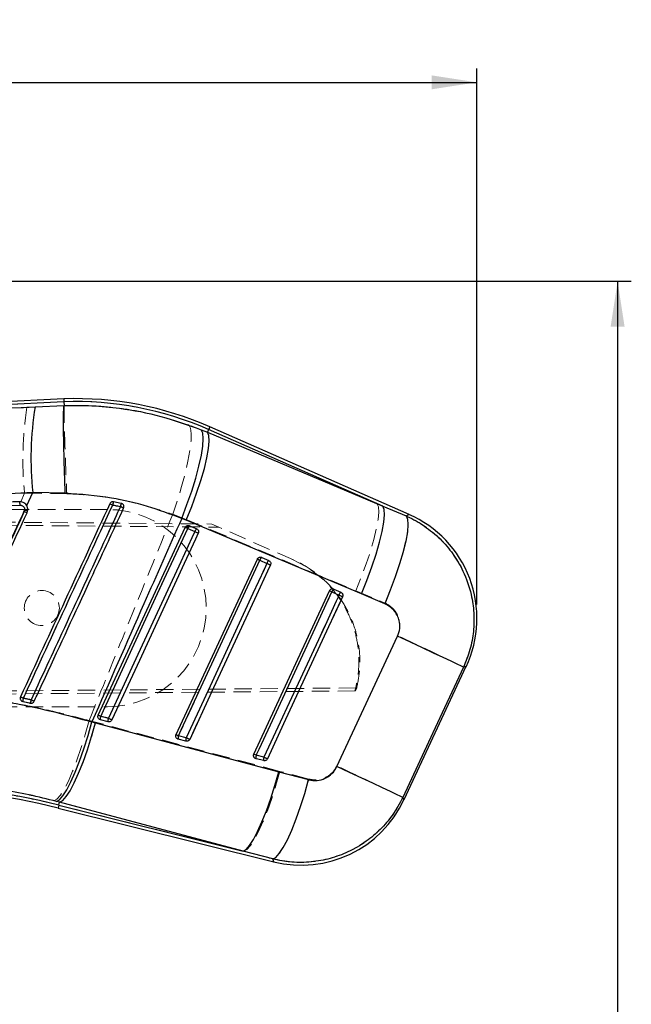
# Model space of a CAD drawing. Header units: millimetres. Extents: x 29 to 408, y 23 to 284.
# Tile 7 of 20: x 209 to 254, y 202 to 274. Entities that reach past the tile are written whole.
import ezdxf

# ---------------------------------------------------------------- set-up
doc = ezdxf.new("R2010")
doc.units = ezdxf.units.MM
doc.linetypes.add('HIDDEN', pattern=[1.905, 1.27, -0.635])
doc.layers.add('FORMATO', color=179, linetype='Continuous')
doc.styles.add('SLDTEXTSTYLE0', font='TXT', dxfattribs={"width": 0.75})
doc.dimstyles.new('SLDDIMSTYLE0', dxfattribs={"dimtxt": 3.5, "dimasz": 3.302, "dimexe": 0, "dimexo": 0.0625, "dimgap": 0.875, "dimtad": 1, "dimdec": 0, "dimlfac": 1.25, "dimrnd": 1e-09, "dimzin": 12, "dimdsep": 46, "dimtxsty": 'SLDTEXTSTYLE0', "dimsah": 1, "dimcen": 0.09, "dimadec": 0, "dimazin": 3, "dimtfac": 1, "dimtdec": 0, "dimtofl": 0, "dimtmove": 0, "dimatfit": 3, "dimfxl": 0, "dimfrac": 2, "dimtolj": 1, "dimtzin": 12, "dimarcsym": 0})
doc.dimstyles.new('SLDDIMSTYLE1', dxfattribs={"dimtxt": 3.5, "dimasz": 3.302, "dimexe": 0, "dimexo": 0.0625, "dimgap": 0.875, "dimtad": 1, "dimdec": 1, "dimlfac": 1.25, "dimrnd": 1e-09, "dimzin": 12, "dimdsep": 46, "dimtxsty": 'SLDTEXTSTYLE0', "dimsah": 1, "dimcen": 0.09, "dimadec": 0, "dimazin": 3, "dimtfac": 1, "dimtdec": 1, "dimtofl": 0, "dimtmove": 0, "dimatfit": 3, "dimfxl": 0, "dimfrac": 2, "dimtolj": 1, "dimtzin": 12, "dimarcsym": 0})

# ---------------------------------------------------------------- blocks, each defined once
blk = doc.blocks.new('_D')
at = {"layer": 'FORMATO'}
for p, q in [((47.044, 233.359), (47.044, 270.038)), ((242.805, 230.924), (242.804, 270.041)), ((47.044, 269.038), (242.804, 269.041))]:
    blk.add_line(p, q, dxfattribs=at)
for points in [[(47.044, 269.038), (50.346, 268.53), (50.346, 269.546)], [(242.804, 269.041), (239.502, 269.549), (239.502, 268.533)]]:
    blk.add_solid(points, dxfattribs=at)
at = {"layer": 'FORMATO', "insert": (127.23, 273.551), "char_height": 3.5, "attachment_point": 1, "rotation": 0.0009, "style": 'SLDTEXTSTYLE0'}
blk.add_mtext('245', dxfattribs=at)
blk = doc.blocks.new('_D_4')
at = {"layer": 'FORMATO'}
for p, q in [((104.044, 254.52), (254.074, 254.52)), ((253.074, 254.52), (253.074, 159.567)), ((95.244, 159.567), (254.074, 159.567))]:
    blk.add_line(p, q, dxfattribs=at)
for points in [[(253.074, 254.52), (252.566, 251.218), (253.582, 251.218)], [(253.074, 159.567), (253.582, 162.869), (252.566, 162.869)]]:
    blk.add_solid(points, dxfattribs=at)
at = {"layer": 'FORMATO', "insert": (248.562, 188.995), "char_height": 3.5, "attachment_point": 1, "rotation": 90, "style": 'SLDTEXTSTYLE0'}
blk.add_mtext('118,7', dxfattribs=at)

msp = doc.modelspace()

# ---------------------------------------------------------------- linework, layer by layer
at = {"color": 7, "linetype": 'Continuous', "lineweight": 25}
for p, q in [((212.6532, 245.945188), (166.529779, 243.531134)), ((212.6532, 245.945188), (212.662641, 245.728471)), ((212.662641, 245.728471), (171.617017, 243.580188)), ((210.554282, 245.355268), (212.674425, 245.456468)), ((212.662641, 245.728471), (212.674461, 245.45676)), ((212.674425, 245.456468), (212.674461, 245.45676)), ((222.687278, 243.683635), (223.131738, 243.499645)), ((223.220418, 243.701403), (223.131738, 243.499645)), ((235.925756, 238.116946), (223.220418, 243.701403)), ((237.854872, 237.505973), (223.307703, 243.899979)), ((223.131738, 243.499645), (235.925756, 238.116946)), ((209.941946, 238.149968), (210.380028, 239.098617)), ((212.759588, 239.054743), (210.380028, 239.098617)), ((216.847001, 238.309688), (216.275356, 238.426249)), ((216.895602, 238.293605), (216.847001, 238.309688)), ((235.925756, 238.116946), (237.632368, 237.401648)), ((209.791879, 237.825001), (209.76346, 237.72201)), ((221.581243, 237.08756), (221.256397, 237.220425)), ((215.160988, 222.851562), (221.511577, 236.563519)), ((234.374283, 231.703964), (221.581243, 237.08756)), ((221.693121, 236.479438), (222.211228, 236.251712)), ((221.814666, 236.690516), (221.83014, 236.684356)), ((221.83014, 236.684356), (222.348247, 236.456629)), ((227.078758, 234.376759), (227.09416, 234.370627)), ((227.09416, 234.370627), (227.612267, 234.1429)), ((220.84056, 221.435072), (226.775609, 234.249791)), ((226.957152, 234.165721), (227.47526, 233.937996)), ((226.520131, 220.018582), (232.039629, 231.936062)), ((232.221184, 231.852008), (232.039629, 231.936062)), ((232.221184, 231.852008), (232.739304, 231.624284)), ((232.342897, 232.062989), (232.35818, 232.056897)), ((232.35818, 232.056897), (232.876287, 231.82917)), ((236.079167, 230.985147), (234.374283, 231.703964)), ((232.578157, 219.105877), (237.010704, 228.614276)), ((237.490068, 216.692267), (242.02833, 226.422864)), ((209.585903, 223.874209), (209.65551, 223.848248)), ((215.901516, 222.628078), (215.342508, 222.767494)), ((214.697836, 222.364572), (214.965425, 222.294079)), ((214.965425, 222.294079), (228.352318, 218.730367)), ((215.321098, 222.513635), (215.26017, 222.538265)), ((215.880106, 222.374219), (215.321098, 222.513635)), ((221.581088, 221.211604), (221.02208, 221.351019)), ((221.000658, 221.097147), (220.939658, 221.121816)), ((221.559666, 220.957731), (221.000658, 221.097147)), ((226.701651, 219.934552), (226.520131, 220.018582)), ((227.260659, 219.795138), (226.701651, 219.934552)), ((226.680229, 219.680659), (226.619123, 219.705388)), ((227.239237, 219.541243), (226.680229, 219.680659)), ((228.352318, 218.730367), (230.521904, 218.154297)), ((212.345223, 216.503302), (212.109594, 216.565895)), ((212.292711, 216.292731), (212.345223, 216.503302)), ((212.292711, 216.292731), (225.732086, 212.940938)), ((225.732086, 212.940938), (212.345223, 216.503302)), ((212.240217, 216.082267), (227.979658, 212.156836)), ((227.900587, 212.361083), (225.732086, 212.940938))]:
    msp.add_line(p, q, dxfattribs=at)
at = {"color": 7, "linetype": 'HIDDEN', "lineweight": 18}
for p, q in [((171.233527, 243.560117), (212.662641, 245.728471)), ((209.95705, 245.324328), (171.233527, 243.560117)), ((212.674491, 245.455848), (209.95705, 245.324328)), ((212.674497, 245.455982), (212.674491, 245.455848)), ((223.135887, 243.50908), (221.786509, 244.036241)), ((223.220418, 243.701403), (223.135887, 243.50908)), ((223.220418, 243.701403), (235.509811, 238.299773)), ((235.509811, 238.299773), (223.135887, 243.50908)), ((209.780679, 239.061428), (209.512351, 238.431013)), ((209.780679, 239.061428), (212.862031, 239.016669)), ((215.84327, 237.872291), (162.243767, 237.87597)), ((209.456299, 238.183341), (209.406064, 238.181326)), ((209.675716, 238.387608), (209.724758, 238.359251)), ((209.922914, 238.179155), (209.988109, 238.034692)), ((237.640737, 237.405573), (235.509811, 238.299773)), ((162.143187, 237.346817), (223.458276, 236.80752)), ((220.602224, 237.525319), (221.5883, 237.144679)), ((221.5883, 237.144679), (233.959101, 231.932414)), ((162.244267, 237.10752), (223.968039, 236.583463)), ((222.211121, 236.249929), (221.693013, 236.477653)), ((221.829878, 236.684442), (221.806, 236.693432)), ((222.347985, 236.456715), (221.829878, 236.684442)), ((223.968039, 236.583463), (223.458276, 236.80752)), ((229.409371, 234.191797), (223.968039, 236.583463)), ((227.093909, 234.370711), (227.070294, 234.379617)), ((227.612017, 234.142984), (227.093909, 234.370711)), ((227.475176, 233.93624), (226.957069, 234.163963)), ((229.334794, 234.224575), (230.262337, 233.721164)), ((232.739256, 231.622568), (232.221137, 231.850289)), ((232.357941, 232.056977), (232.334707, 232.065762)), ((232.876049, 231.829249), (232.357941, 232.056977)), ((233.959101, 231.932414), (236.087189, 231.033348)), ((233.932434, 224.626642), (162.142272, 224.005066)), ((162.243382, 224.244349), (234.033833, 224.844022)), ((233.932434, 224.626642), (234.033833, 224.844022)), ((162.24278, 223.475971), (215.842281, 223.472292)), ((209.655522, 223.848236), (209.600483, 223.866679)), ((215.342329, 222.765732), (215.901337, 222.62632)), ((214.970217, 222.340679), (214.497219, 222.464312)), ((228.422437, 218.757819), (214.970217, 222.340679)), ((215.268705, 222.533553), (215.321396, 222.513471)), ((215.321396, 222.513471), (215.880404, 222.374055)), ((221.021901, 221.349294), (221.580909, 221.209884)), ((220.948027, 221.117198), (221.000956, 221.096986)), ((221.000956, 221.096986), (221.559964, 220.95757)), ((226.701472, 219.932882), (227.260481, 219.793475)), ((226.627217, 219.700906), (226.680515, 219.680503)), ((226.680515, 219.680503), (227.239524, 219.541087)), ((230.526326, 218.198412), (228.422437, 218.757819)), ((211.92861, 216.61266), (212.345133, 216.50294)), ((212.292711, 216.292731), (212.345133, 216.50294)), ((225.797258, 212.924686), (212.292711, 216.292731)), ((212.345133, 216.50294), (225.797258, 212.924686)), ((225.797258, 212.924686), (227.900015, 212.362567))]:
    msp.add_line(p, q, dxfattribs=at)
at = {"color": 8, "linetype": 'Continuous', "lineweight": 25}
msp.add_line((227.979658, 212.156836), (227.900587, 212.361083), dxfattribs=at)
at = {"color": 7, "linetype": 'HIDDEN', "lineweight": 18, "flags": 128}
for points in [[(221.786509, 244.036241), (221.901522, 243.801173), (221.951936, 243.406062), (221.936355, 242.861744), (221.855221, 242.183148), (221.710752, 241.388883), (221.506904, 240.500726), (221.249281, 239.543044), (220.944939, 238.542089), (220.602224, 237.525319)], [(223.220418, 243.701403), (223.258601, 243.78825), (223.285876, 243.850314), (223.302243, 243.887561), (223.307703, 243.899979)], [(223.135887, 243.50908), (223.236273, 243.269657), (223.263548, 242.876544), (223.216973, 242.340364), (223.097811, 241.67562), (222.90927, 240.900277), (222.656475, 240.035298), (222.346221, 239.10407), (221.986936, 238.13177), (221.5883, 237.144679)], [(235.509811, 238.299773), (235.609959, 238.06033), (235.636936, 237.667072), (235.590027, 237.130637), (235.470496, 236.46554), (235.281561, 235.689778), (235.028349, 234.824338), (234.717713, 233.89264), (234.358047, 232.919892), (233.959101, 231.932414)], [(237.640737, 237.405573), (237.744461, 237.172284), (237.77406, 236.783183), (237.728725, 236.24892), (237.609695, 235.584108), (237.420223, 234.806938), (237.165485, 233.938669), (236.852465, 233.003061), (236.489723, 232.025707), (236.087189, 231.033348)], [(237.854872, 237.505973), (237.831972, 237.495241), (237.640737, 237.405573)], [(221.693013, 236.477653), (221.488259, 236.035577), (220.669268, 234.267276), (217.393313, 227.194068), (215.342329, 222.765732)], [(215.901337, 222.62632), (216.106079, 223.068395), (216.925071, 224.836697), (220.201038, 231.909904), (222.211121, 236.249929)], [(216.15784, 222.509003), (216.362582, 222.95108), (217.181574, 224.719386), (220.457492, 231.792611), (222.467552, 236.132642)], [(226.957069, 234.163963), (226.752315, 233.721887), (225.933324, 231.953586), (222.657333, 224.880378), (221.021901, 221.349294)], [(221.580909, 221.209884), (221.785651, 221.651959), (222.604654, 223.420261), (225.880645, 230.493469), (227.475176, 233.93624)], [(221.837412, 221.092523), (222.042153, 221.534601), (222.861145, 223.302909), (226.137076, 230.376143), (227.731584, 233.818921)], [(232.221137, 231.850289), (232.016383, 231.408214), (231.197379, 229.639912), (227.921353, 222.566707), (226.701472, 219.932882)], [(227.260481, 219.793475), (227.465234, 220.235551), (228.284238, 222.003852), (231.560276, 229.077057), (232.739256, 231.622568)], [(227.516983, 219.67605), (227.721725, 220.118128), (228.540717, 221.886439), (231.81666, 228.959683), (232.995616, 231.505204)], [(237.016533, 228.660502), (234.78062, 223.864197), (232.582377, 219.148702)], [(237.394832, 216.85837), (239.596544, 221.572368), (241.835962, 226.367163)], [(241.835962, 226.367163), (242.007647, 226.416874), (242.02833, 226.422864)], [(214.497219, 222.464312), (214.218972, 221.457402), (213.920305, 220.488351), (213.609038, 219.582497), (213.293288, 218.763525), (212.981336, 218.052848), (212.681327, 217.469047), (212.401102, 217.027387), (212.147991, 216.739415), (211.92861, 216.61266)], [(214.970217, 222.340679), (214.682804, 221.335022), (214.375172, 220.367275), (214.05537, 219.462797), (213.7318, 218.645285), (213.412927, 217.93616), (213.107107, 217.354003), (212.822346, 216.914067), (212.566124, 216.62788), (212.345133, 216.50294)], [(228.422437, 218.757819), (228.135024, 217.75274), (227.827404, 216.785642), (227.507625, 215.881841), (227.184079, 215.064997), (226.865218, 214.356492), (226.559399, 213.774873), (226.27462, 213.335366), (226.018332, 213.049475), (225.797258, 212.924686)], [(230.526326, 218.198412), (230.238722, 217.187987), (229.930709, 216.216104), (229.610429, 215.308463), (229.286359, 214.489065), (228.967069, 213.779577), (228.660999, 213.198759), (228.376244, 212.76197), (228.120325, 212.480761), (227.900015, 212.362567)], [(212.240217, 216.082267), (212.243502, 216.095428), (212.253348, 216.134908), (212.269751, 216.200686), (212.292711, 216.292731)], [(237.490068, 216.692267), (237.479447, 216.710796), (237.394832, 216.85837)], [(227.900015, 212.362567), (227.970741, 212.179871), (227.979658, 212.156836)]]:
    msp.add_lwpolyline(points, dxfattribs=at)
at = {"color": 7, "linetype": 'Continuous', "lineweight": 25, "flags": 128}
for points in [[(221.256397, 237.220425), (221.639476, 238.222606), (221.983157, 239.210682), (222.278033, 240.157562), (222.51601, 241.037278), (222.690557, 241.825714), (222.796903, 242.501249), (222.832118, 243.045356), (222.795234, 243.443122), (222.687278, 243.683635)], [(221.581243, 237.08756), (221.982692, 238.079467), (222.344444, 239.057616), (222.656618, 239.995318), (222.9107, 240.866982), (223.099754, 241.648822), (223.21863, 242.319506), (223.264073, 242.860725), (223.234842, 243.257715), (223.131738, 243.499645)], [(234.374283, 231.703964), (234.775839, 232.695988), (235.137699, 233.674274), (235.449992, 234.612118), (235.704206, 235.483924), (235.893379, 236.265892), (236.012374, 236.936682), (236.057923, 237.47798), (236.028789, 237.875014), (235.925756, 238.116946)], [(237.632368, 237.401648), (237.738369, 237.164726), (237.769709, 236.771095), (237.725518, 236.231596), (237.607024, 235.561085), (237.41747, 234.778026), (237.162099, 233.903985), (236.847923, 232.963029), (236.483596, 231.981069), (236.079167, 230.985147)], [(215.342508, 222.767494), (215.54725, 223.209581), (216.366254, 224.97793), (219.642268, 232.051325), (221.693121, 236.479438)], [(221.693121, 236.479438), (221.656094, 236.496589), (221.621369, 236.512672), (221.589993, 236.527201), (221.562932, 236.539736), (221.540986, 236.549901), (221.524821, 236.557389), (221.514915, 236.561975), (221.511577, 236.563519)], [(222.211228, 236.251712), (222.006474, 235.809625), (221.187482, 234.041277), (217.911468, 226.967881), (215.901516, 222.628078)], [(222.467552, 236.132998), (222.26281, 235.69091), (221.443806, 233.922561), (218.167804, 226.84916), (216.157864, 222.509354)], [(222.467552, 236.132998), (222.455166, 236.138735), (222.435091, 236.148035), (222.408066, 236.16055), (222.375117, 236.175809), (222.337495, 236.193236), (222.296594, 236.212177), (222.253976, 236.231916), (222.211228, 236.251712)], [(221.02208, 221.351019), (221.226822, 221.793106), (222.045825, 223.561454), (225.321839, 230.634846), (226.957152, 234.165721)], [(227.47526, 233.937996), (227.270506, 233.495908), (226.451502, 231.72756), (223.175488, 224.654168), (221.581088, 221.211604)], [(227.731572, 233.819272), (227.52683, 233.377185), (226.707826, 231.608834), (223.431836, 224.535435), (221.837423, 221.092868)], [(226.775609, 234.249791), (226.778935, 234.248248), (226.788841, 234.243665), (226.805006, 234.236178), (226.826952, 234.226016), (226.854025, 234.213481), (226.885389, 234.198954), (226.920114, 234.182872), (226.957152, 234.165721)], [(227.47526, 233.937996), (227.518008, 233.9182), (227.560626, 233.898458), (227.601514, 233.879518), (227.639149, 233.862089), (227.672098, 233.84683), (227.699111, 233.834313), (227.719198, 233.825011), (227.731572, 233.819272)], [(226.701651, 219.934552), (226.906393, 220.376639), (227.725409, 222.144985), (231.001423, 229.218373), (232.221184, 231.852008)], [(232.739304, 231.624284), (232.53455, 231.182196), (231.715546, 229.41385), (228.43952, 222.340463), (227.260659, 219.795138)], [(232.995604, 231.505547), (232.79085, 231.063459), (231.971846, 229.29511), (228.695856, 222.221711), (227.516995, 219.676382)], [(232.739304, 231.624284), (232.78204, 231.604487), (232.824669, 231.584746), (232.865558, 231.565805), (232.903181, 231.548374), (232.93613, 231.533112), (232.963143, 231.520594), (232.983218, 231.511288), (232.995604, 231.505547)], [(241.829596, 226.365322), (241.678987, 226.435811), (241.373644, 226.578465), (240.921806, 226.789423), (240.335713, 227.06298), (239.63121, 227.391735), (238.82737, 227.766798), (237.945912, 228.178017), (237.010704, 228.614276)], [(241.829596, 226.365322), (239.594494, 221.573198), (237.395166, 216.857784)], [(215.342508, 222.767494), (215.305482, 222.784643), (215.270756, 222.800723), (215.239392, 222.815249), (215.212331, 222.827782), (215.190385, 222.837946), (215.17422, 222.845434), (215.164326, 222.850018), (215.160988, 222.851562)], [(212.109594, 216.565895), (212.329648, 216.690542), (212.583755, 216.974871), (212.865321, 217.411515), (213.167058, 217.989158), (213.481138, 218.692831), (213.799439, 219.504301), (214.113699, 220.40254), (214.415775, 221.364271), (214.697836, 222.364572)], [(212.345223, 216.503302), (212.566219, 216.626912), (212.822102, 216.910223), (213.106249, 217.345885), (213.41127, 217.922593), (213.729272, 218.625386), (214.051996, 219.436029), (214.37106, 220.33349), (214.67819, 221.294485), (214.965425, 222.294079)], [(216.157864, 222.509354), (216.145466, 222.515093), (216.125379, 222.524396), (216.098354, 222.536913), (216.065405, 222.552173), (216.027771, 222.569602), (215.98687, 222.588542), (215.944253, 222.608282), (215.901516, 222.628078)], [(220.84056, 221.435072), (220.843897, 221.433531), (220.853792, 221.428948), (220.869957, 221.421463), (220.891903, 221.411302), (220.918964, 221.39877), (220.950328, 221.384246), (220.985053, 221.368167), (221.02208, 221.351019)], [(221.581088, 221.211604), (221.623824, 221.191808), (221.666442, 221.172068), (221.707342, 221.153127), (221.744977, 221.135697), (221.777926, 221.120435), (221.804951, 221.107915), (221.825038, 221.098609), (221.837423, 221.092868)], [(227.260659, 219.795138), (227.303396, 219.775343), (227.346013, 219.755602), (227.386914, 219.736659), (227.424548, 219.719227), (227.457498, 219.703962), (227.484522, 219.691439), (227.504609, 219.682129), (227.516995, 219.676382)], [(225.732086, 212.940938), (225.9531, 213.064504), (226.209007, 213.347729), (226.493154, 213.783265), (226.798187, 214.359817), (227.116178, 215.062428), (227.438889, 215.872876), (227.757953, 216.770139), (228.065084, 217.730943), (228.352318, 218.730367)], [(237.395166, 216.857784), (237.24458, 216.928267), (236.939333, 217.070874), (236.487685, 217.281748), (235.901855, 217.55519), (235.19765, 217.883807), (234.394143, 218.258713), (233.513032, 218.669775), (232.578157, 219.105877)], [(227.900587, 212.361083), (228.120778, 212.477874), (228.376279, 212.756329), (228.660391, 213.189147), (228.965662, 213.76498), (229.284106, 214.468733), (229.607342, 215.281955), (229.92693, 216.183326), (230.234466, 217.149214), (230.521904, 218.154297)]]:
    msp.add_lwpolyline(points, dxfattribs=at)
at = {"color": 8, "linetype": 'Continuous', "lineweight": 25, "flags": 128}
for points in [[(223.307703, 243.899979), (223.302243, 243.887561), (223.285876, 243.850314), (223.258601, 243.78825), (223.220418, 243.701403)], [(237.632368, 237.401648), (237.829183, 237.493931), (237.854872, 237.505973)], [(242.02833, 226.422864), (242.005525, 226.41626), (241.829596, 226.365322)], [(212.292711, 216.292731), (212.269751, 216.200686), (212.253348, 216.134908), (212.243502, 216.095428), (212.240217, 216.082267)], [(237.395166, 216.857784), (237.479554, 216.7106), (237.490068, 216.692267)]]:
    msp.add_lwpolyline(points, dxfattribs=at)
at = {"color": 7, "linetype": 'HIDDEN', "lineweight": 18}
msp.add_circle((211.042772, 230.672621), 1.28, dxfattribs=at)
at = {"color": 7, "linetype": 'Continuous', "lineweight": 25}
for centre, radius, start, end in [((213.501557, 221.589772), 24.370185, 66.27276477, 91.99585592), ((234.141752, 241.567581), 23.889649, 170.87729594, 185.93203629), ((213.501557, 221.589772), 24.153274, 66.27276477, 91.99045993), ((208.553053, 238.210052), 0.903822, 358.28858936, 14.34780769), ((204.645121, 213.317098), 27.436117, 65.05153535, 65.5319793), ((217.336263, 238.040462), 1.128873, 160.01675238, 172.22993382), ((217.668858, 237.946025), 0.898721, 156.13115579, 171.4809121), ((198.711443, 198.886799), 43.156876, 64.90424317, 65.24917546), ((204.762624, 226.794439), 12.017494, 64.34684859, 65.4095214), ((210.081683, 240.11253), 2.305813, 262.77975122, 268.33874201), ((234.52217, 229.923673), 8.2824, 334.77886431, 66.41340723), ((222.065716, 236.378568), 0.386008, 127.61042285, 164.85190373), ((222.583822, 236.150842), 0.386007, 127.61026956, 164.85167199), ((227.329753, 234.064844), 0.386015, 127.61280479, 164.85104829), ((227.84785, 233.837124), 0.386003, 127.61212969, 164.85133833), ((232.593755, 231.75114), 0.385983, 127.61299512, 164.85122943), ((233.111748, 231.52351), 0.385837, 127.60831653, 164.85974539), ((200.34313, 204.018068), 22.145462, 65.02239718, 65.62182209), ((211.02545, 223.755327), 1.373088, 165.79255472, 176.11967174), ((211.305355, 223.698409), 1.085685, 165.12548917, 178.24230197), ((196.387766, 193.858979), 33.157668, 64.82930601, 65.27567716), ((215.749586, 222.605329), 0.438189, 158.27953665, 192.07882256), ((216.308594, 222.465913), 0.438189, 158.27950427, 192.0788831), ((221.429309, 221.188817), 0.438343, 158.28224252, 192.07130901), ((221.988318, 221.049401), 0.438345, 158.28227277, 192.07130693), ((227.108747, 219.772353), 0.438218, 158.27630675, 192.0779914), ((227.667766, 219.632938), 0.438229, 158.27657063, 192.0778402), ((200.747746, 170.00195), 47.491815, 75.99606742, 89.99606742), ((200.747746, 170.00195), 47.708726, 75.99606742, 89.99464199), ((229.983905, 220.193076), 8.2824, 255.828932, 335.19048736)]:
    msp.add_arc(centre, radius, start, end, dxfattribs=at)
at = {"color": 7, "linetype": 'HIDDEN', "lineweight": 18}
for centre, radius, start, end in [((235.076406, 241.483006), 25.411372, 171.30552662, 185.46830182), ((213.501557, 221.589772), 24.153274, 66.27276477, 91.99045993), ((208.547528, 238.210039), 0.909163, 358.31722909, 14.26296789), ((215.842772, 230.672292), 7.2, 269.99606742, 89.99606742), ((228.516529, 264.906839), 29.409871, 244.83087574, 245.27228736), ((217.097022, 238.085822), 0.889396, 157.49511108, 173.03467722), ((217.512294, 237.979734), 0.742621, 153.62075123, 172.26604236), ((230.528367, 267.647633), 32.609511, 245.05705418, 245.51913898), ((205.078545, 227.481597), 11.261306, 64.28221305, 65.43138614), ((224.484877, 242.611505), 6.739336, 243.82043018, 245.52703286), ((222.07743, 236.371912), 0.398694, 128.38244826, 164.62013959), ((222.59564, 236.144116), 0.398812, 128.38779655, 164.6140312), ((228.696505, 250.090313), 15.284517, 244.89295723, 245.95000979), ((227.341295, 234.058314), 0.398486, 128.37554596, 164.62558777), ((229.810512, 240.431566), 6.88658, 243.85156211, 245.52171426), ((227.8595, 233.83052), 0.398599, 128.38057319, 164.61942016), ((234.165161, 248.21862), 15.771564, 244.90122112, 245.92560035), ((235.230307, 238.453096), 7.256181, 243.91406663, 245.49929663), ((232.605329, 231.744615), 0.398461, 128.3788999, 164.62081209), ((233.12345, 231.516896), 0.398462, 128.38127847, 164.62112825), ((239.746287, 246.589375), 16.525852, 244.91235001, 245.88988662), ((141.048465, 20.773942), 228.968758, 63.88462543, 65.22021883), ((237.823609, 285.013962), 67.10299, 245.01806484, 245.21526705), ((210.917612, 223.777029), 1.264097, 165.57736164, 176.77077631), ((211.23184, 223.712906), 1.011811, 164.8946642, 178.9360744), ((231.471494, 269.675726), 50.384048, 245.09621788, 245.39075205), ((218.112224, 228.852491), 6.687373, 243.81220256, 245.53119197), ((215.742382, 222.605536), 0.430935, 158.17695947, 192.33572791), ((216.301402, 222.466122), 0.430947, 158.17725969, 192.33556715), ((222.340467, 236.365825), 15.173542, 244.8894834, 245.95455956), ((223.8767, 227.619144), 6.889186, 243.85074579, 245.51919212), ((221.422215, 221.189039), 0.4312, 158.18263962, 192.32642757), ((221.980972, 221.049648), 0.43096, 158.17250233, 192.33681594), ((228.223035, 235.387866), 15.656724, 244.89776513, 245.93003802), ((229.682056, 226.474539), 7.188682, 243.90583847, 245.50450271), ((227.101959, 219.772567), 0.431382, 158.18371535, 192.3226398), ((227.660816, 219.633169), 0.431238, 158.17739515, 192.32929477), ((234.206942, 234.628399), 16.380729, 244.9086286, 245.89536915), ((136.962027, 12.029609), 228.126215, 63.88009988, 65.21871993), ((200.747746, 170.00195), 47.708726, 75.99606742, 89.99464199)]:
    msp.add_arc(centre, radius, start, end, dxfattribs=at)
at = {"color": 7, "linetype": 'Continuous', "lineweight": 25}
for points, knots in [([(171.617017, 243.580188), (175.447165, 243.755039), (188.42693, 244.347581), (201.405504, 244.93863), (210.554282, 245.355268)], [0, 0, 0, 0, 0.295086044, 1, 1, 1, 1]), ([(212.759588, 239.054743), (212.758135, 239.092067), (212.747794, 239.357585), (212.724405, 239.986896), (212.693141, 240.926039), (212.664399, 241.944776), (212.643747, 242.878073), (212.631534, 243.703009), (212.628439, 244.392406), (212.634472, 244.928033), (212.649125, 245.305117), (212.665992, 245.406018), (212.674425, 245.456468)], [0, 0, 0, 0, 0.011732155, 0.083460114, 0.198031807, 0.312603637, 0.427171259, 0.541738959, 0.656304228, 0.770869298, 0.885434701, 1, 1, 1, 1]), ([(212.674461, 245.45676), (213.34838, 245.462883), (214.701338, 245.475175), (217.069538, 245.245227), (219.776602, 244.735272), (221.711243, 244.03628), (222.687278, 243.683635)], [0, 0, 0, 0, 0.196933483, 0.395363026, 0.694957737, 1, 1, 1, 1]), ([(210.380028, 239.098617), (201.234453, 238.654798), (188.26095, 238.025218), (175.287704, 237.365733), (171.459852, 237.171147)], [0, 0, 0, 0, 0.704942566, 1, 1, 1, 1]), ([(221.256397, 237.220425), (220.431744, 237.525004), (218.76983, 238.138819), (215.91806, 238.81051), (213.887742, 238.967507), (212.759588, 239.054743)], [0, 0, 0, 0, 0.304422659, 0.613499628, 1, 1, 1, 1]), ([(209.428684, 238.434026), (209.266895, 238.427902), (208.457945, 238.39728), (205.060337, 238.268647), (191.78589, 237.765635), (179.157448, 237.28445), (169.117914, 236.901911)], [0, 0, 0, 0, 0.012041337, 0.060207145, 0.252870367, 1, 1, 1, 1]), ([(169.145588, 236.656973), (175.864444, 236.911848), (189.302108, 237.421595), (202.738367, 237.929238), (209.456472, 238.183059)], [0, 0, 0, 0, 0.500001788, 1, 1, 1, 1]), ([(209.682564, 238.384583), (209.621691, 238.40585), (209.538821, 238.434803), (209.451787, 238.434189), (209.428684, 238.434026)], [0, 0, 0, 0, 0.73454774, 1, 1, 1, 1]), ([(209.456472, 238.183059), (209.495951, 238.180387), (209.572162, 238.175227), (209.672667, 238.118851), (209.746881, 238.037417), (209.792427, 237.934949), (209.792062, 237.861651), (209.791879, 237.825001)], [0, 0, 0, 0, 0.2124121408, 0.4100402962, 0.6070208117, 0.8035057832, 1, 1, 1, 1]), ([(216.008757, 238.289248), (214.921261, 235.93922), (212.74627, 231.239163), (210.571314, 226.539095), (209.483836, 224.189061)], [0, 0, 0, 0, 0.500000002, 1, 1, 1, 1]), ([(209.941946, 238.149968), (209.936852, 238.158462), (209.899079, 238.22145), (209.817653, 238.312113), (209.722036, 238.363408), (209.682564, 238.384583)], [0, 0, 0, 0, 0.0838506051, 0.6217998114, 1, 1, 1, 1]), ([(209.69436, 224.092329), (209.762546, 224.239721), (210.103474, 224.976679), (211.535358, 228.07191), (213.307761, 231.903102), (215.141328, 235.866382), (215.883881, 237.471414), (216.217754, 238.193083)], [0, 0, 0, 0, 0.031358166, 0.156790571, 0.65852053, 0.846460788, 1, 1, 1, 1]), ([(209.965263, 237.627385), (209.986184, 237.687742), (210.028026, 237.808453), (210.014424, 237.99499), (209.964721, 238.101269), (209.941946, 238.149968)], [0, 0, 0, 0, 0.351406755, 0.702801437, 1, 1, 1, 1]), ([(216.780053, 238.079161), (216.711865, 237.931771), (216.370926, 237.194817), (214.938953, 234.09962), (213.165904, 230.267078), (211.332195, 226.303339), (210.58948, 224.69786), (210.25605, 223.977107)], [0, 0, 0, 0, 0.031355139, 0.156776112, 0.658460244, 0.846671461, 1, 1, 1, 1]), ([(210.490267, 223.868152), (210.55825, 224.015068), (210.899032, 224.751527), (212.33105, 227.846133), (214.438177, 232.399734), (216.272541, 236.363779), (217.01567, 237.969675)], [0, 0, 0, 0, 0.031255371, 0.156675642, 0.658356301, 1, 1, 1, 1]), ([(216.275356, 238.426249), (216.247914, 238.428734), (216.193024, 238.433705), (216.11387, 238.405891), (216.048086, 238.357258), (216.021532, 238.31134), (216.008757, 238.289248)], [0, 0, 0, 0, 0.254741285, 0.509530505, 0.764036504, 1, 1, 1, 1]), ([(216.217754, 238.193083), (216.334669, 238.170501), (216.522505, 238.13422), (216.709463, 238.094252), (216.780053, 238.079161)], [0, 0, 0, 0, 0.622429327, 1, 1, 1, 1]), ([(217.01567, 237.969675), (217.024349, 237.994151), (217.042215, 238.044532), (217.036592, 238.126926), (217.005179, 238.203393), (216.955036, 238.261265), (216.913319, 238.283965), (216.895602, 238.293605)], [0, 0, 0, 0, 0.201749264, 0.415284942, 0.628828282, 0.842364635, 1, 1, 1, 1]), ([(204.010956, 225.306043), (205.555232, 228.650262), (207.482208, 232.823241), (209.40918, 236.996237), (209.791879, 237.825001)], [0, 0, 0, 0, 0.801398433, 1, 1, 1, 1]), ([(209.76346, 237.72201), (208.809765, 235.661453), (206.902378, 231.540343), (204.995136, 227.419181), (204.041515, 225.358602)], [0, 0, 0, 0, 0.500000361, 1, 1, 1, 1]), ([(204.241906, 225.264416), (205.195775, 227.324918), (207.103513, 231.445923), (209.011346, 235.566897), (209.965263, 237.627385)], [0, 0, 0, 0, 0.500000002, 1, 1, 1, 1]), ([(221.256397, 237.220425), (220.335745, 235.141833), (218.143588, 230.192515), (215.962766, 225.238198), (214.697836, 222.364572)], [0, 0, 0, 0, 0.419975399, 1, 1, 1, 1]), ([(237.632368, 237.401648), (237.660016, 237.389335), (238.1318, 237.179217), (239.008756, 236.680519), (240.138045, 235.753786), (241.081481, 234.644424), (241.884218, 233.287053), (242.394007, 231.821607), (242.608289, 230.324269), (242.579169, 228.96849), (242.338578, 227.626452), (241.999257, 226.785699), (241.829596, 226.365322)], [0, 0, 0, 0, 0.0069129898, 0.1179640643, 0.229014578, 0.3389212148, 0.4488264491, 0.5875948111, 0.6903339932, 0.7930729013, 0.8965363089, 1, 1, 1, 1]), ([(221.511577, 236.563519), (221.525338, 236.586968), (221.552858, 236.633863), (221.620387, 236.682169), (221.698452, 236.706847), (221.765961, 236.705523), (221.80328, 236.694024), (221.814666, 236.690516)], [0, 0, 0, 0, 0.223316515, 0.44659773, 0.671428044, 0.899752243, 1, 1, 1, 1]), ([(222.348247, 236.456629), (222.367132, 236.446454), (222.409761, 236.423487), (222.459532, 236.364308), (222.489546, 236.287918), (222.493906, 236.206407), (222.476088, 236.156777), (222.467552, 236.132998)], [0, 0, 0, 0, 0.168676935, 0.380755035, 0.592845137, 0.804922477, 1, 1, 1, 1]), ([(226.775609, 234.249791), (226.789365, 234.27324), (226.816878, 234.320137), (226.884407, 234.36844), (226.962472, 234.393117), (227.030009, 234.391799), (227.067348, 234.380279), (227.078758, 234.376759)], [0, 0, 0, 0, 0.223254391, 0.446491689, 0.671276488, 0.899555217, 1, 1, 1, 1]), ([(227.612267, 234.1429), (227.631178, 234.13271), (227.673833, 234.109727), (227.723604, 234.050507), (227.753569, 233.974103), (227.757933, 233.892622), (227.740107, 233.843023), (227.731572, 233.819272)], [0, 0, 0, 0, 0.168909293, 0.380980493, 0.593060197, 0.805138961, 1, 1, 1, 1]), ([(232.039629, 231.936062), (232.053385, 231.959511), (232.080898, 232.006408), (232.14843, 232.054715), (232.226496, 232.079386), (232.294076, 232.078069), (232.331448, 232.066525), (232.342897, 232.062989)], [0, 0, 0, 0, 0.22317701, 0.446335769, 0.671071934, 0.899237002, 1, 1, 1, 1]), ([(232.876287, 231.82917), (232.895238, 231.818959), (232.937933, 231.795955), (232.987694, 231.736666), (233.017629, 231.66025), (233.021934, 231.57881), (233.004124, 231.529255), (232.995604, 231.505547)], [0, 0, 0, 0, 0.169254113, 0.381317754, 0.593400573, 0.805476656, 1, 1, 1, 1]), ([(237.010704, 228.614276), (237.011185, 228.615314), (237.093152, 228.792138), (237.199158, 229.174645), (237.163847, 229.70179), (236.98173, 230.203786), (236.648503, 230.672432), (236.272217, 230.879112), (236.079167, 230.985147)], [0, 0, 0, 0, 0.001201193, 0.20463581, 0.408046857, 0.546677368, 0.767425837, 1, 1, 1, 1]), ([(203.65995, 224.546049), (204.581642, 224.433208), (206.424988, 224.20753), (209.199402, 223.713499), (211.970757, 223.113176), (213.788817, 222.614105), (214.697836, 222.364572)], [0, 0, 0, 0, 0.246889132, 0.493767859, 0.746886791, 1, 1, 1, 1]), ([(209.483836, 224.189061), (209.474784, 224.163091), (209.45668, 224.111153), (209.464112, 224.027347), (209.496973, 223.951354), (209.542657, 223.900992), (209.575877, 223.880418), (209.585903, 223.874209)], [0, 0, 0, 0, 0.225497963, 0.450993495, 0.676589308, 0.902390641, 1, 1, 1, 1]), ([(209.65551, 223.848248), (209.813019, 223.81574), (210.001285, 223.776884), (210.189441, 223.738054), (210.22018, 223.73171)], [0, 0, 0, 0, 0.8366296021, 1, 1, 1, 1]), ([(210.25605, 223.977107), (210.148328, 223.999205), (209.961146, 224.037602), (209.773863, 224.07602), (209.69436, 224.092329)], [0, 0, 0, 0, 0.575494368, 1, 1, 1, 1]), ([(210.22018, 223.73171), (210.223364, 223.731096), (210.253262, 223.725326), (210.312343, 223.725819), (210.390309, 223.753917), (210.45334, 223.803333), (210.478597, 223.847667), (210.490267, 223.868152)], [0, 0, 0, 0, 0.029960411, 0.281338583, 0.532705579, 0.784087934, 1, 1, 1, 1]), ([(215.26017, 222.538265), (215.237579, 222.554485), (215.192391, 222.58693), (215.150079, 222.660976), (215.133876, 222.743102), (215.143006, 222.808691), (215.157279, 222.84272), (215.160988, 222.851562)], [0, 0, 0, 0, 0.232071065, 0.464202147, 0.694208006, 0.920545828, 1, 1, 1, 1]), ([(216.157864, 222.509354), (216.143949, 222.485616), (216.116119, 222.43814), (216.047972, 222.389335), (215.969572, 222.364672), (215.911651, 222.366726), (215.882823, 222.373573), (215.880106, 222.374219)], [0, 0, 0, 0, 0.243663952, 0.487326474, 0.730952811, 0.974639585, 1, 1, 1, 1]), ([(220.939658, 221.121816), (220.91708, 221.138045), (220.871913, 221.17051), (220.829627, 221.244565), (220.813448, 221.326697), (220.822591, 221.392256), (220.83686, 221.426256), (220.84056, 221.435072)], [0, 0, 0, 0, 0.2320955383, 0.464289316, 0.6943586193, 0.9207524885, 1, 1, 1, 1]), ([(221.837423, 221.092868), (221.836468, 221.090848), (221.823853, 221.06419), (221.789702, 221.017294), (221.721773, 220.969729), (221.642336, 220.947374), (221.58688, 220.951018), (221.560246, 220.957588), (221.559666, 220.957731)], [0, 0, 0, 0, 0.019973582, 0.263625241, 0.50725718, 0.750934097, 0.994576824, 1, 1, 1, 1]), ([(226.619123, 219.705388), (226.596551, 219.721628), (226.551398, 219.754115), (226.509152, 219.828193), (226.493002, 219.910332), (226.502185, 219.975845), (226.516445, 220.009805), (226.520131, 220.018582)], [0, 0, 0, 0, 0.232177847, 0.464448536, 0.694596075, 0.921066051, 1, 1, 1, 1]), ([(227.516995, 219.676382), (227.516024, 219.674327), (227.503407, 219.647626), (227.469179, 219.600724), (227.401229, 219.553193), (227.321787, 219.530882), (227.266361, 219.53452), (227.239778, 219.541109), (227.239237, 219.541243)], [0, 0, 0, 0, 0.0203212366, 0.2639799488, 0.5076453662, 0.7512939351, 0.9949459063, 1, 1, 1, 1]), ([(230.521904, 218.154297), (230.527123, 218.152931), (230.724521, 218.101264), (231.134767, 218.065931), (231.638964, 218.195644), (232.077941, 218.447341), (232.383487, 218.742103), (232.526759, 219.009832), (232.578157, 219.105877)], [0, 0, 0, 0, 0.006657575, 0.251811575, 0.497180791, 0.631987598, 0.86798008, 1, 1, 1, 1]), ([(212.109594, 216.565895), (211.446681, 216.730089), (210.120839, 217.058482), (208.053906, 217.433156), (205.942681, 217.720013), (204.515861, 217.819619), (203.802417, 217.869425)], [0, 0, 0, 0, 0.245832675, 0.49167212, 0.745823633, 1, 1, 1, 1]), ([(237.395166, 216.857784), (237.156754, 216.413114), (236.704493, 215.569584), (235.775557, 214.501208), (234.694437, 213.581473), (233.451316, 212.860567), (232.090519, 212.366453), (230.707929, 212.115114), (229.29097, 212.088183), (228.364049, 212.270116), (227.900587, 212.361083)], [0, 0, 0, 0, 0.132849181, 0.252011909, 0.371175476, 0.506324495, 0.628859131, 0.751394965, 0.875696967, 1, 1, 1, 1])]:
    msp.add_open_spline(points, degree=3, knots=knots, dxfattribs=at)
at = {"color": 7, "linetype": 'HIDDEN', "lineweight": 18}
for points, knots in [([(212.674491, 245.455848), (212.67174, 245.405684), (212.666237, 245.305357), (212.668167, 244.929105), (212.677748, 244.39426), (212.695073, 243.705573), (212.719692, 242.881253), (212.750624, 241.948465), (212.787172, 240.930097), (212.823488, 239.977367), (212.849132, 239.333658), (212.860511, 239.054007), (212.862031, 239.016669)], [0, 0, 0, 0, 0.114058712, 0.228117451, 0.342176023, 0.456234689, 0.570295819, 0.684356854, 0.798421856, 0.912487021, 0.988315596, 1, 1, 1, 1]), ([(221.786509, 244.036241), (220.604056, 244.403647), (218.813828, 244.959897), (216.31836, 245.329006), (214.468087, 245.48012), (213.251674, 245.46375), (212.674497, 245.455982)], [0, 0, 0, 0, 0.401269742, 0.607519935, 0.813771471, 1, 1, 1, 1]), ([(171.074776, 237.14822), (171.730791, 237.181734), (184.632615, 237.840848), (197.53466, 238.467058), (209.780679, 239.061428)], [0, 0, 0, 0, 0.050846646, 1, 1, 1, 1]), ([(212.862031, 239.016669), (213.331246, 238.993562), (214.875968, 238.917488), (217.508457, 238.512535), (219.563112, 237.856898), (220.602224, 237.525319)], [0, 0, 0, 0, 0.177384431, 0.58397394, 1, 1, 1, 1]), ([(209.760801, 237.72335), (209.773248, 237.759426), (209.797675, 237.830228), (209.786326, 237.94327), (209.741464, 238.044586), (209.664869, 238.124539), (209.565953, 238.176901), (209.492854, 238.181194), (209.456299, 238.183341)], [0, 0, 0, 0, 0.171947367, 0.337453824, 0.503119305, 0.668816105, 0.834382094, 1, 1, 1, 1]), ([(209.512351, 238.431013), (209.538409, 238.427209), (209.594495, 238.419022), (209.647394, 238.398562), (209.675716, 238.387608)], [0, 0, 0, 0, 0.464608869, 1, 1, 1, 1]), ([(216.21419, 238.193678), (215.119161, 235.825626), (213.269551, 231.825757), (211.09594, 227.125155), (210.017367, 224.792603), (209.693353, 224.091881)], [0, 0, 0, 0, 0.503777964, 0.850929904, 1, 1, 1, 1]), ([(210.254989, 223.976578), (211.349556, 226.3437), (213.198413, 230.342057), (215.372244, 235.043078), (216.451492, 237.376985), (216.776429, 238.079671)], [0, 0, 0, 0, 0.5035307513, 0.8505244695, 1, 1, 1, 1]), ([(217.015336, 237.969725), (216.948349, 237.824953), (216.608574, 237.090633), (215.177566, 233.998171), (213.06954, 229.442392), (211.234274, 225.476169), (210.490189, 223.868117)], [0, 0, 0, 0, 0.030799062, 0.156219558, 0.657900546, 1, 1, 1, 1]), ([(216.776429, 238.079671), (216.707051, 238.094519), (216.520133, 238.134522), (216.332304, 238.17084), (216.21419, 238.193678)], [0, 0, 0, 0, 0.371166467, 1, 1, 1, 1]), ([(204.04105, 225.358987), (204.994311, 227.419722), (206.900834, 231.541194), (208.807478, 235.66263), (209.760801, 237.72335)], [0, 0, 0, 0, 0.499999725, 1, 1, 1, 1]), ([(214.497219, 222.464312), (215.421218, 224.747222), (217.45361, 229.768614), (219.491069, 234.787955), (220.602224, 237.525319)], [0, 0, 0, 0, 0.454636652, 1, 1, 1, 1]), ([(241.835962, 226.367163), (241.905781, 226.526429), (242.159029, 227.104124), (242.460618, 228.155579), (242.627778, 229.513124), (242.563751, 230.872077), (242.273558, 232.253066), (241.738691, 233.58306), (240.967356, 234.813218), (240.023664, 235.868837), (238.913834, 236.76548), (238.065103, 237.192209), (237.640737, 237.405573)], [0, 0, 0, 0, 0.039752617, 0.144191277, 0.248629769, 0.351138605, 0.45364763, 0.56970909, 0.67665254, 0.783596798, 0.891798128, 1, 1, 1, 1]), ([(234.033833, 224.844022), (234.11881, 225.286475), (234.291227, 226.184214), (234.259445, 227.555479), (234.012056, 228.912561), (233.540331, 230.197598), (232.854441, 231.395831), (231.984915, 232.452835), (230.940387, 233.355164), (230.052574, 233.89816), (229.520554, 234.141039), (229.409371, 234.191797)], [0, 0, 0, 0, 0.119215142, 0.241887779, 0.361102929, 0.483774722, 0.602995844, 0.725673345, 0.844901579, 0.967587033, 1, 1, 1, 1]), ([(230.611025, 233.509859), (230.954233, 233.258986), (231.661251, 232.742182), (232.553811, 231.734598), (233.291907, 230.584126), (233.827377, 229.310553), (234.14021, 227.978239), (234.222755, 226.600591), (234.108752, 225.478966), (233.945093, 224.828269), (233.894299, 224.626312)], [0, 0, 0, 0, 0.125902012, 0.259360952, 0.396690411, 0.530141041, 0.667462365, 0.80089845, 0.938204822, 1, 1, 1, 1]), ([(236.087189, 231.033348), (236.091686, 231.03143), (236.281218, 230.950564), (236.631021, 230.724932), (236.951637, 230.310709), (237.145745, 229.842211), (237.212937, 229.33854), (237.12649, 228.909321), (237.03175, 228.694937), (237.016533, 228.660502)], [0, 0, 0, 0, 0.005214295, 0.219785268, 0.434651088, 0.550718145, 0.753911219, 0.960472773, 1, 1, 1, 1]), ([(214.497219, 222.464312), (213.620449, 222.698095), (211.8669, 223.165663), (209.152526, 223.739149), (206.389622, 224.218536), (204.523556, 224.438002), (203.590505, 224.547737)], [0, 0, 0, 0, 0.246887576, 0.493777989, 0.746884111, 1, 1, 1, 1]), ([(210.220204, 223.731693), (210.06477, 223.763773), (209.876586, 223.802612), (209.688291, 223.841473), (209.655522, 223.848236)], [0, 0, 0, 0, 0.825965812, 1, 1, 1, 1]), ([(209.693353, 224.091881), (209.77313, 224.075502), (209.9604, 224.037056), (210.14756, 223.998633), (210.254989, 223.976578)], [0, 0, 0, 0, 0.426003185, 1, 1, 1, 1]), ([(232.582377, 219.148702), (232.485136, 218.979011), (232.387444, 218.808533), (232.117278, 218.5301), (231.846164, 218.331433), (231.341116, 218.147689), (230.901297, 218.116297), (230.612222, 218.179601), (230.526326, 218.198412)], [0, 0, 0, 0, 0.2351564, 0.236247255, 0.472332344, 0.635247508, 0.891618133, 1, 1, 1, 1]), ([(203.742085, 217.875412), (204.422271, 217.829246), (205.782585, 217.736917), (207.840679, 217.467443), (209.901797, 217.105452), (211.253012, 216.776923), (211.92861, 216.61266)], [0, 0, 0, 0, 0.246010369, 0.492000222, 0.746003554, 1, 1, 1, 1]), ([(227.900015, 212.362567), (228.295507, 212.281689), (229.164309, 212.10402), (230.541874, 212.102226), (232.108293, 212.354047), (233.570366, 212.90934), (234.86429, 213.714428), (235.884871, 214.610728), (236.757371, 215.65876), (237.182345, 216.4585), (237.394832, 216.85837)], [0, 0, 0, 0, 0.1063098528, 0.2335370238, 0.3607626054, 0.5233604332, 0.6423487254, 0.761336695, 0.8806680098, 1, 1, 1, 1])]:
    msp.add_open_spline(points, degree=3, knots=knots, dxfattribs=at)

# ---------------------------------------------------------------- dimensions: what is measured, and where the dimension line sits
at = {"layer": 'FORMATO'}
for base, p1, p2, angle, dimstyle, picture, middle in [((242.803955, 269.041332), (47.044098, 232.359167), (242.80457, 229.923673), 0.0009017, 'SLDDIMSTYLE0', '_D', (131.108997, 269.039574)), ((253.074151, 159.567249), (103.043875, 254.520049), (94.243843, 159.567249), 90, 'SLDDIMSTYLE1', '_D_4', (253.074151, 194.813854))]:
    dim = msp.add_linear_dim(base=base, p1=p1, p2=p2, angle=angle, dimstyle=dimstyle, dxfattribs=at)
    dim.commit()
    dim.dimension.update_dxf_attribs({"geometry": picture, "text_midpoint": middle, "dimtype": 160})

doc.saveas('drawing.dxf')
